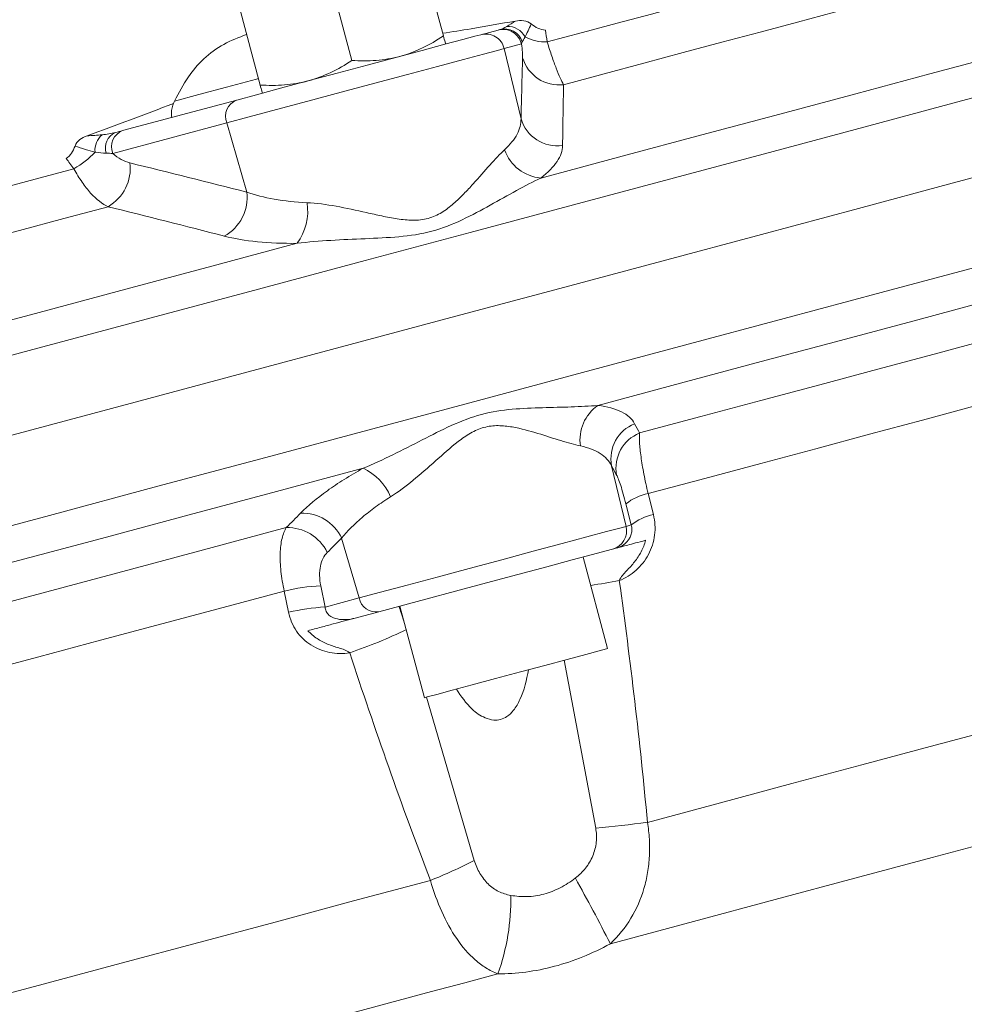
# Model space of a CAD drawing. Header units: millimetres. Extents: x 83 to 407, y -96 to 519.
# Tile 5 of 11: x 289 to 338, y 61 to 113. Entities that reach past the tile are written whole.
import ezdxf

# ---------------------------------------------------------------- set-up
doc = ezdxf.new("R2010")
doc.units = ezdxf.units.MM

msp = doc.modelspace()

# ---------------------------------------------------------------- linework, layer by layer
at = {"color": 7, "linetype": 'Continuous', "lineweight": 15}
for p, q in [((310.909, 112.532), (309.794, 116.692)), ((306.079, 111.238), (304.964, 115.398)), ((301.25, 109.944), (300.135, 114.104)), ((312.883, 112.598), (313.796, 112.843)), ((315.023, 112.11), (314.11, 111.865)), ((314.11, 111.865), (314.998, 108.167)), ((294.003, 107.539), (300.012, 109.15)), ((299.487, 107.946), (293.477, 106.336)), ((299.487, 107.946), (300.549, 104.295)), ((319.769, 89.868), (320.537, 86.67)), ((321.693, 88.398), (321.973, 87.288)), ((320.81, 86.743), (320.529, 87.852)), ((320.537, 86.67), (320.81, 86.743)), ((305.545, 86.056), (306.465, 82.899)), ((320.018, 85.522), (319.827, 85.471)), ((319.565, 80.225), (318.271, 85.054)), ((302.747, 82.137), (302.518, 83.26)), ((304.441, 83.542), (304.669, 82.418)), ((304.669, 82.418), (306.465, 82.899)), ((307.508, 82.17), (306.255, 81.835)), ((308.612, 82.466), (309.906, 77.637))]:
    msp.add_line(p, q, dxfattribs=at)
at = {"color": 8, "linetype": 'Continuous', "lineweight": 15}
for p, q in [((318.936, 70.764), (317.279, 79.612)), ((310.01, 77.664), (312.534, 69.049))]:
    msp.add_line(p, q, dxfattribs=at)
at = {"color": 7, "linetype": 'Continuous', "lineweight": 15, "flags": 128}
for points in [[(316.378, 112.216), (318.23, 112.712), (320.061, 113.202), (321.868, 113.687), (323.65, 114.164), (325.406, 114.635), (327.136, 115.098), (328.837, 115.554), (330.509, 116.002)], [(317.243, 109.961), (319.373, 110.532), (321.476, 111.096), (323.549, 111.651), (325.591, 112.198), (327.6, 112.736), (329.574, 113.266), (331.513, 113.785), (333.414, 114.294)], [(283.229, 90.159), (288.954, 91.693), (294.67, 93.224), (300.358, 94.748), (305.997, 96.259), (311.568, 97.752), (317.052, 99.222), (322.428, 100.662), (327.678, 102.069), (332.784, 103.437), (337.727, 104.762), (342.491, 106.038), (347.059, 107.262), (351.414, 108.429), (355.541, 109.535), (359.426, 110.576), (363.055, 111.548), (366.415, 112.448), (369.495, 113.274), (372.284, 114.021)], [(316.048, 105.039), (320.327, 106.186), (324.525, 107.311), (328.632, 108.411), (332.639, 109.485), (336.537, 110.529), (340.316, 111.542), (343.967, 112.52), (347.484, 113.463)], [(300.012, 109.15), (301.051, 109.428), (302.324, 109.769), (303.768, 110.156), (305.314, 110.57), (306.884, 110.991), (308.402, 111.398), (309.794, 111.771), (310.99, 112.091), (311.931, 112.343), (312.573, 112.515), (312.883, 112.598)], [(314.11, 111.865), (313.758, 111.771), (313.029, 111.575), (311.959, 111.289), (310.601, 110.924), (309.02, 110.501), (307.295, 110.039), (305.511, 109.561), (303.755, 109.09), (302.113, 108.65), (300.667, 108.263), (299.487, 107.946)], [(275.116, 101.159), (277.151, 101.705), (279.19, 102.251), (281.232, 102.798), (283.275, 103.346), (285.318, 103.893), (287.359, 104.44), (289.398, 104.986), (291.434, 105.532)], [(274.559, 98.524), (276.887, 99.148), (279.22, 99.773), (281.557, 100.399), (283.896, 101.026), (286.235, 101.653), (288.572, 102.279), (290.905, 102.904), (293.233, 103.528)], [(266.897, 91.87), (271.398, 93.075), (275.93, 94.29), (280.483, 95.51), (285.046, 96.733), (289.61, 97.955), (294.163, 99.175), (298.695, 100.39), (303.196, 101.596)], [(319.046, 93.048), (323.396, 94.214), (327.662, 95.357), (331.836, 96.475), (335.906, 97.566), (339.863, 98.626), (343.699, 99.654), (347.403, 100.647), (350.967, 101.602)], [(321.247, 91.594), (324.469, 92.457), (327.638, 93.306), (330.749, 94.14), (333.797, 94.956), (336.777, 95.755), (339.686, 96.535), (342.519, 97.294), (345.272, 98.031)], [(321.693, 88.398), (324.689, 89.201), (327.637, 89.991), (330.533, 90.767), (333.373, 91.528), (336.153, 92.273), (338.868, 93), (341.516, 93.71), (344.093, 94.4)], [(269.816, 79.857), (274.385, 81.081), (278.987, 82.314), (283.61, 83.553), (288.245, 84.795), (292.88, 86.037), (297.504, 87.276), (302.106, 88.509), (306.675, 89.734)], [(274.886, 79.171), (278.335, 80.096), (281.8, 81.024), (285.276, 81.955), (288.756, 82.888), (292.237, 83.82), (295.712, 84.752), (299.177, 85.68), (302.627, 86.604)], [(306.465, 82.899), (307.6, 83.203), (308.992, 83.576), (310.572, 84), (312.262, 84.452), (313.979, 84.912), (315.639, 85.357), (317.16, 85.765), (318.467, 86.115), (319.497, 86.391), (320.199, 86.579), (320.537, 86.67)], [(319.827, 85.471), (319.483, 85.379), (318.758, 85.185), (317.695, 84.9), (316.357, 84.541), (314.823, 84.131), (313.185, 83.692), (311.54, 83.251), (309.986, 82.834), (308.614, 82.467), (307.508, 82.17)], [(276.652, 76.33), (279.87, 77.192), (283.101, 78.057), (286.341, 78.926), (289.585, 79.795), (292.829, 80.664), (296.069, 81.532), (299.3, 82.398), (302.518, 83.26)], [(319.565, 80.225), (319.505, 80.209), (319.124, 80.107), (318.417, 79.917), (317.437, 79.654), (316.256, 79.338), (314.963, 78.992), (313.653, 78.641), (312.424, 78.311), (311.365, 78.028), (310.557, 77.811), (310.059, 77.678), (309.906, 77.637)], [(321.662, 71.063), (325.506, 72.094), (329.278, 73.104), (332.969, 74.093), (336.569, 75.058), (340.07, 75.996), (343.465, 76.906), (346.745, 77.785), (349.903, 78.631)], [(319.706, 64.66), (324.097, 65.836), (328.397, 66.988), (332.592, 68.113), (336.671, 69.206), (340.619, 70.264), (344.425, 71.283), (348.076, 72.262), (351.561, 73.195)], [(277.611, 59.26), (281.655, 60.344), (285.726, 61.435), (289.817, 62.531), (293.917, 63.629), (298.016, 64.728), (302.107, 65.824), (306.178, 66.915), (310.222, 67.998)], [(299.673, 59.292), (301.452, 59.769), (303.227, 60.244), (305, 60.719), (306.768, 61.193), (308.53, 61.665), (310.287, 62.136), (312.036, 62.605), (313.778, 63.071)]]:
    msp.add_lwpolyline(points, dxfattribs=at)
at = {"color": 8, "linetype": 'Continuous', "lineweight": 15, "flags": 128}
for points in [[(284.086, 94.602), (289.801, 96.133), (295.502, 97.661), (301.168, 99.179), (306.779, 100.682), (312.315, 102.166), (317.757, 103.624), (323.086, 105.052), (328.283, 106.444), (333.329, 107.796), (338.208, 109.104), (342.901, 110.361), (347.393, 111.565), (351.668, 112.71), (355.71, 113.793)], [(296.732, 109.099), (298.023, 109.445), (299.475, 109.834), (301.057, 110.258), (301.158, 110.285)], [(284.419, 85.716), (290.144, 87.25), (295.86, 88.782), (301.548, 90.306), (307.188, 91.817), (312.759, 93.309), (318.242, 94.779), (323.618, 96.219), (328.868, 97.626), (333.974, 98.994), (338.918, 100.319)]]:
    msp.add_lwpolyline(points, dxfattribs=at)
at = {"color": 7, "linetype": 'Continuous', "lineweight": 15}
for centre, radius, start, end in [((314.052, 111.878), 0.998, 13.3949, 104.8868), ((314.13, 111.91), 0.988, 18.6044, 104.4619), ((314.292, 111.986), 1.049, 28.1105, 92.2785), ((313.139, 111.634), 0.998, 13.3946, 104.887), ((316.269, 114.417), 2.204, 241.4753, 272.8088), ((317.003, 111.949), 2.002, 196.4429, 276.8594), ((300.351, 108.285), 0.929, 111.4265, 201.3947), ((316.918, 108.738), 2.003, 196.5709, 277.7442), ((294.342, 106.675), 0.929, 111.4267, 201.3949), ((293.613, 106.506), 1.069, 130.4496, 185.3159), ((293.972, 106.63), 0.88, 113.6705, 198.627), ((316.246, 107.277), 2.246, 199.556, 264.9608), ((289.177, 109.558), 4.616, 299.2672, 316.9371), ((292.076, 105.551), 2.33, 299.7545, 7.0703), ((298.234, 104.018), 2.332, 298.9205, 6.8192), ((300.883, 103.301), 2.874, 323.6042, 8.7273), ((320.348, 91.224), 2.241, 125.5177, 188.0304), ((321.733, 90.232), 1.998, 111.9547, 190.5206), ((321.999, 89.743), 1.998, 112.093, 190.5386), ((305.497, 87.144), 2.845, 22.4643, 65.5423), ((322.188, 85.829), 2.617, 100.9045, 129.3439), ((303.46, 85.057), 2.313, 25.6013, 91.8705), ((322.468, 84.722), 2.614, 100.9058, 129.3574), ((302.697, 84.293), 2.313, 25.5669, 91.7384), ((319.567, 86.435), 0.998, 285.1051, 13.613), ((305.036, 72.762), 10.795, 93.158, 103.4864), ((307.365, 83.077), 0.918, 191.1792, 278.9411), ((305.263, 71.643), 10.792, 93.1556, 103.4823), ((297.024, 105.965), 27.463, 289.01, 295.7696), ((313.317, 134.518), 64.001, 275.03644, 277.49153), ((299.446, 94.779), 28.867, 291.9177, 296.9601), ((231.155, 19.708), 99.308, 26.91385, 29.17878), ((302.988, 66.966), 11.471, 340.1529, 1.2296)]:
    msp.add_arc(centre, radius, start, end, dxfattribs=at)
at = {"color": 8, "linetype": 'Continuous', "lineweight": 15}
msp.add_arc((310.653, 136.204), 53.256, 278.661, 280.3051, dxfattribs=at)
at = {"color": 7, "linetype": 'Continuous', "lineweight": 15}
for points, knots in [([(310.872, 112.67), (311.37, 112.748), (312.652, 112.951), (313.93, 113.179), (314.71, 113.319)], [0, 0, 0, 0, 0.388951, 1, 1, 1, 1]), ([(314.71, 113.319), (314.852, 113.345), (314.996, 113.354), (315.284, 113.313), (315.426, 113.261), (315.539, 113.164)], [0, 0, 0, 0, 0.5, 0.5, 1, 1, 1, 1]), ([(300.534, 112.615), (300.122, 112.452), (298.841, 111.947), (297.569, 110.693), (296.96, 109.534), (296.732, 109.099)], [0, 0, 0, 0, 0.228047, 0.710067, 1, 1, 1, 1]), ([(311.024, 112.1), (311.024, 112.1), (311.013, 112.142), (310.973, 112.293), (310.944, 112.402), (310.909, 112.532)], [0, 0, 0, 0, 0.5, 0.5, 1, 1, 1, 1]), ([(316.378, 112.216), (316.462, 111.945), (316.544, 111.695), (316.703, 111.231), (316.781, 111.017), (316.929, 110.632), (316.999, 110.465), (317.128, 110.177), (317.188, 110.056), (317.243, 109.961)], [0, 0, 0, 0, 0.25, 0.25, 0.5, 0.5, 0.75, 0.75, 1, 1, 1, 1]), ([(315.083, 111.383), (315.085, 111.461), (315.082, 111.562), (315.062, 111.804), (315.046, 111.947), (315.023, 112.11)], [0, 0, 0, 0, 0.5, 0.5, 1, 1, 1, 1]), ([(308.61, 111.453), (308.405, 111.398), (308.196, 111.353), (307.778, 111.284), (307.568, 111.259), (306.935, 111.21), (306.508, 111.212), (306.079, 111.238)], [0, 0, 0, 0, 0.25, 0.25, 0.5, 0.5, 1, 1, 1, 1]), ([(303.78, 110.159), (303.575, 110.104), (303.366, 110.059), (302.949, 109.99), (302.738, 109.965), (302.105, 109.916), (301.679, 109.918), (301.25, 109.944)], [0, 0, 0, 0, 0.25, 0.25, 0.5, 0.5, 1, 1, 1, 1]), ([(301.365, 109.512), (301.365, 109.512), (301.354, 109.554), (301.313, 109.705), (301.284, 109.813), (301.25, 109.944)], [0, 0, 0, 0, 0.5, 0.5, 1, 1, 1, 1]), ([(296.677, 108.969), (296.635, 108.859), (296.608, 108.757), (296.575, 108.574), (296.569, 108.493), (296.57, 108.3), (296.595, 108.234), (296.612, 108.239)], [0, 0, 0, 0, 0.25, 0.25, 0.5, 0.5, 1, 1, 1, 1]), ([(314.129, 106.525), (314.428, 106.8), (314.65, 107.08), (314.937, 107.628), (315.005, 107.899), (314.998, 108.167)], [0, 0, 0, 0, 0.5, 0.5, 1, 1, 1, 1]), ([(291.492, 106.721), (291.54, 106.861), (291.636, 106.976), (291.861, 107.154), (291.992, 107.219), (292.128, 107.268)], [0, 0, 0, 0, 0.5, 0.5, 1, 1, 1, 1]), ([(291.018, 106.069), (291.134, 106.142), (291.231, 106.24), (291.388, 106.465), (291.447, 106.589), (291.492, 106.721)], [0, 0, 0, 0, 0.5, 0.5, 1, 1, 1, 1]), ([(303.723, 103.737), (304.222, 103.714), (304.735, 103.643), (305.783, 103.455), (306.321, 103.335), (307.124, 103.156), (307.392, 103.095), (307.931, 102.982), (308.202, 102.929), (308.749, 102.845), (309.024, 102.815), (309.57, 102.809), (309.844, 102.837), (310.365, 102.98), (310.601, 103.09), (311.042, 103.361), (311.247, 103.521), (311.63, 103.854), (311.809, 104.028), (312.151, 104.377), (312.315, 104.552), (312.788, 105.074), (313.085, 105.415), (313.635, 106.029), (313.889, 106.305), (314.129, 106.525)], [0, 0, 0, 0, 0.125, 0.125, 0.25, 0.25, 0.3125, 0.3125, 0.375, 0.375, 0.4375, 0.4375, 0.5, 0.5, 0.5625, 0.5625, 0.625, 0.625, 0.6875, 0.6875, 0.75, 0.75, 0.875, 0.875, 1, 1, 1, 1]), ([(317.188, 106.754), (317.184, 106.481), (317.087, 106.203), (316.71, 105.63), (316.425, 105.334), (316.048, 105.039)], [0, 0, 0, 0, 0.5, 0.5, 1, 1, 1, 1]), ([(293.477, 106.336), (293.625, 106.208), (293.779, 106.1), (294.084, 105.935), (294.236, 105.875), (294.389, 105.837)], [0, 0, 0, 0, 0.5, 0.5, 1, 1, 1, 1]), ([(293.233, 103.528), (292.931, 103.666), (292.625, 103.905), (292.162, 104.419), (292.011, 104.611), (291.717, 105.039), (291.572, 105.276), (291.434, 105.532)], [0, 0, 0, 0, 0.5, 0.5, 0.75, 0.75, 1, 1, 1, 1]), ([(316.048, 105.039), (315.632, 104.844), (315.202, 104.616), (314.31, 104.13), (313.849, 103.869), (312.902, 103.348), (312.415, 103.084), (311.395, 102.598), (310.864, 102.381), (309.738, 102.079), (309.156, 101.998), (307.972, 101.893), (307.376, 101.867), (306.179, 101.814), (305.576, 101.789), (304.378, 101.716), (303.784, 101.67), (303.196, 101.596)], [0, 0, 0, 0, 0.125, 0.125, 0.25, 0.25, 0.375, 0.375, 0.5, 0.5, 0.625, 0.625, 0.75, 0.75, 0.875, 0.875, 1, 1, 1, 1]), ([(300.549, 104.295), (300.978, 104.14), (301.467, 104.014), (302.527, 103.827), (303.101, 103.765), (303.723, 103.737)], [0, 0, 0, 0, 0.5, 0.5, 1, 1, 1, 1]), ([(303.196, 101.596), (302.443, 101.588), (301.749, 101.617), (300.467, 101.744), (299.877, 101.844), (299.362, 101.977)], [0, 0, 0, 0, 0.5, 0.5, 1, 1, 1, 1]), ([(306.675, 89.734), (307.201, 89.953), (307.72, 90.196), (308.754, 90.702), (309.27, 90.966), (310.296, 91.488), (310.807, 91.747), (311.844, 92.219), (312.373, 92.429), (313.452, 92.718), (313.999, 92.798), (315.08, 92.893), (315.61, 92.913), (316.646, 92.943), (317.154, 92.953), (318.132, 92.986), (318.602, 93.008), (319.046, 93.048)], [0, 0, 0, 0, 0.125, 0.125, 0.25, 0.25, 0.375, 0.375, 0.5, 0.5, 0.625, 0.625, 0.75, 0.75, 0.875, 0.875, 1, 1, 1, 1]), ([(319.046, 93.048), (319.556, 92.985), (319.97, 92.871), (320.457, 92.629), (320.597, 92.535), (320.828, 92.327), (320.919, 92.211), (320.986, 92.085)], [0, 0, 0, 0, 0.5, 0.5, 0.75, 0.75, 1, 1, 1, 1]), ([(318.129, 90.911), (317.819, 90.975), (317.472, 91.076), (316.717, 91.309), (316.308, 91.443), (315.453, 91.701), (315.005, 91.828), (314.289, 91.952), (314.043, 91.98), (313.671, 91.982), (313.546, 91.975), (313.295, 91.944), (313.168, 91.92), (312.798, 91.818), (312.563, 91.713), (312.109, 91.452), (311.892, 91.298), (311.269, 90.817), (310.88, 90.467), (310.098, 89.772), (309.707, 89.425), (308.924, 88.784), (308.532, 88.486), (308.126, 88.231)], [0, 0, 0, 0, 0.125, 0.125, 0.25, 0.25, 0.375, 0.375, 0.4375, 0.4375, 0.46875, 0.46875, 0.5, 0.5, 0.5625, 0.5625, 0.625, 0.625, 0.75, 0.75, 0.875, 0.875, 1, 1, 1, 1]), ([(321.247, 91.594), (321.234, 91.463), (321.234, 91.292), (321.252, 90.976), (321.262, 90.86), (321.288, 90.613), (321.304, 90.481), (321.342, 90.204), (321.364, 90.058), (321.415, 89.751), (321.443, 89.59), (321.537, 89.099), (321.61, 88.753), (321.693, 88.398)], [0, 0, 0, 0, 0.25, 0.25, 0.375, 0.375, 0.5, 0.5, 0.625, 0.625, 0.75, 0.75, 1, 1, 1, 1]), ([(319.769, 89.868), (319.708, 89.995), (319.628, 90.112), (319.429, 90.329), (319.31, 90.428), (318.899, 90.691), (318.554, 90.824), (318.129, 90.911)], [0, 0, 0, 0, 0.25, 0.25, 0.5, 0.5, 1, 1, 1, 1]), ([(303.384, 87.369), (303.772, 87.76), (304.24, 88.154), (305.066, 88.748), (305.363, 88.948), (305.994, 89.344), (306.326, 89.54), (306.675, 89.734)], [0, 0, 0, 0, 0.5, 0.5, 0.75, 0.75, 1, 1, 1, 1]), ([(320.529, 87.852), (320.482, 88.035), (320.435, 88.21), (320.342, 88.535), (320.296, 88.686), (320.211, 88.948), (320.17, 89.063), (320.096, 89.251), (320.064, 89.324), (320.035, 89.377)], [0, 0, 0, 0, 0.25, 0.25, 0.5, 0.5, 0.75, 0.75, 1, 1, 1, 1]), ([(308.126, 88.231), (307.847, 88.056), (307.584, 87.878), (307.085, 87.516), (306.851, 87.333), (306.205, 86.787), (305.842, 86.422), (305.545, 86.056)], [0, 0, 0, 0, 0.25, 0.25, 0.5, 0.5, 1, 1, 1, 1]), ([(321.973, 87.288), (322.017, 87.113), (322.045, 86.935), (322.068, 86.575), (322.063, 86.391), (322.018, 86.031), (321.98, 85.854), (321.871, 85.509), (321.799, 85.341), (321.547, 84.868), (321.321, 84.584), (320.929, 84.237), (320.787, 84.132), (320.492, 83.949), (320.339, 83.872), (320.18, 83.808)], [0, 0, 0, 0, 0.125, 0.125, 0.25, 0.25, 0.375, 0.375, 0.5, 0.5, 0.75, 0.75, 0.875, 0.875, 1, 1, 1, 1]), ([(320.018, 85.522), (320.122, 85.55), (320.225, 85.592), (320.423, 85.71), (320.518, 85.784), (320.647, 85.934), (320.687, 85.989), (320.757, 86.114), (320.788, 86.185), (320.831, 86.339), (320.843, 86.424), (320.843, 86.588), (320.831, 86.669), (320.81, 86.743)], [0, 0, 0, 0, 0.25, 0.25, 0.5, 0.5, 0.625, 0.625, 0.75, 0.75, 0.875, 0.875, 1, 1, 1, 1]), ([(302.518, 83.26), (302.438, 83.615), (302.38, 83.961), (302.326, 84.464), (302.314, 84.629), (302.301, 84.945), (302.3, 85.096), (302.31, 85.388), (302.321, 85.529), (302.353, 85.792), (302.375, 85.915), (302.456, 86.257), (302.532, 86.452), (302.627, 86.604)], [0, 0, 0, 0, 0.25, 0.25, 0.375, 0.375, 0.5, 0.5, 0.625, 0.625, 0.75, 0.75, 1, 1, 1, 1]), ([(321.56, 85.936), (321.362, 85.883), (321.188, 85.836), (320.877, 85.753), (320.74, 85.716), (320.379, 85.619), (320.196, 85.57), (320.018, 85.522)], [0, 0, 0, 0, 0.25, 0.25, 0.5, 0.5, 1, 1, 1, 1]), ([(321.56, 85.936), (321.508, 85.728), (321.429, 85.524), (321.233, 85.146), (321.115, 84.97), (320.853, 84.636), (320.708, 84.479), (320.49, 84.246), (320.417, 84.168), (320.282, 84.002), (320.217, 83.917), (320.18, 83.808)], [0, 0, 0, 0, 0.25, 0.25, 0.5, 0.5, 0.75, 0.75, 0.875, 0.875, 1, 1, 1, 1]), ([(304.783, 85.291), (304.7, 85.207), (304.627, 85.104), (304.507, 84.865), (304.46, 84.726), (304.396, 84.422), (304.38, 84.256), (304.384, 83.906), (304.403, 83.726), (304.441, 83.542)], [0, 0, 0, 0, 0.25, 0.25, 0.5, 0.5, 0.75, 0.75, 1, 1, 1, 1]), ([(320.18, 83.808), (320.471, 81.69), (320.743, 79.57), (321.242, 75.322), (321.468, 73.195), (321.662, 71.063)], [0, 0, 0, 0, 0.5, 0.5, 1, 1, 1, 1]), ([(305.97, 80), (305.794, 79.975), (305.618, 79.964), (305.262, 79.971), (305.083, 79.991), (304.737, 80.059), (304.568, 80.109), (304.238, 80.239), (304.077, 80.321), (303.779, 80.511), (303.64, 80.62), (303.384, 80.866), (303.266, 81.004), (303.064, 81.297), (302.978, 81.453), (302.838, 81.785), (302.784, 81.959), (302.747, 82.137)], [0, 0, 0, 0, 0.125, 0.125, 0.25, 0.25, 0.375, 0.375, 0.5, 0.5, 0.625, 0.625, 0.75, 0.75, 0.875, 0.875, 1, 1, 1, 1]), ([(304.669, 82.418), (304.672, 82.34), (304.691, 82.26), (304.761, 82.115), (304.813, 82.048), (305.001, 81.883), (305.16, 81.821), (305.475, 81.754), (305.635, 81.747), (305.95, 81.767), (306.104, 81.794), (306.255, 81.835)], [0, 0, 0, 0, 0.125, 0.125, 0.25, 0.25, 0.5, 0.5, 0.75, 0.75, 1, 1, 1, 1]), ([(303.769, 81.169), (304.006, 81.232), (304.235, 81.294), (304.68, 81.413), (304.896, 81.471), (305.51, 81.635), (305.884, 81.735), (306.255, 81.835)], [0, 0, 0, 0, 0.25, 0.25, 0.5, 0.5, 1, 1, 1, 1]), ([(305.97, 80), (305.887, 80.077), (305.792, 80.12), (305.597, 80.197), (305.497, 80.228), (305.197, 80.323), (304.996, 80.387), (304.609, 80.547), (304.424, 80.641), (304.076, 80.872), (303.911, 81.012), (303.769, 81.169)], [0, 0, 0, 0, 0.125, 0.125, 0.25, 0.25, 0.5, 0.5, 0.75, 0.75, 1, 1, 1, 1]), ([(310.222, 67.998), (309.461, 69.978), (308.733, 71.971), (307.32, 75.973), (306.636, 77.983), (305.97, 80)], [0, 0, 0, 0, 0.5, 0.5, 1, 1, 1, 1]), ([(315.394, 79.107), (315.284, 78.57), (315.128, 77.813), (314.656, 77.004), (314.295, 76.642), (313.927, 76.465), (313.522, 76.431), (312.985, 76.593), (312.251, 77.102), (311.842, 77.713), (311.59, 78.088)], [0, 0, 0, 0, 0.259137, 0.365275, 0.441382, 0.501012, 0.560746, 0.639511, 0.778524, 1, 1, 1, 1]), ([(317.861, 68.124), (318.058, 68.277), (318.242, 68.453), (318.557, 68.847), (318.684, 69.06), (318.827, 69.406), (318.867, 69.526), (318.927, 69.768), (318.949, 69.891), (318.987, 70.264), (318.978, 70.516), (318.936, 70.764)], [0, 0, 0, 0, 0.25, 0.25, 0.5, 0.5, 0.625, 0.625, 0.75, 0.75, 1, 1, 1, 1]), ([(321.662, 71.063), (321.711, 70.767), (321.745, 70.471), (321.78, 69.879), (321.781, 69.582), (321.751, 68.994), (321.72, 68.704), (321.624, 68.132), (321.559, 67.848), (321.314, 67.019), (321.087, 66.498), (320.491, 65.513), (320.131, 65.064), (319.706, 64.66)], [0, 0, 0, 0, 0.125, 0.125, 0.25, 0.25, 0.375, 0.375, 0.5, 0.5, 0.75, 0.75, 1, 1, 1, 1]), ([(312.534, 69.049), (312.609, 68.809), (312.708, 68.58), (312.952, 68.163), (313.098, 67.973), (313.43, 67.653), (313.619, 67.52), (314.019, 67.322), (314.236, 67.253), (314.457, 67.212)], [0, 0, 0, 0, 0.25, 0.25, 0.5, 0.5, 0.75, 0.75, 1, 1, 1, 1]), ([(314.457, 67.212), (314.738, 67.161), (315.024, 67.137), (315.609, 67.157), (315.911, 67.2), (316.504, 67.359), (316.789, 67.472), (317.342, 67.757), (317.61, 67.93), (317.861, 68.124)], [0, 0, 0, 0, 0.25, 0.25, 0.5, 0.5, 0.75, 0.75, 1, 1, 1, 1]), ([(313.778, 63.071), (313.558, 63.158), (313.349, 63.265), (312.951, 63.513), (312.763, 63.653), (312.226, 64.122), (311.901, 64.503), (311.317, 65.359), (311.055, 65.841), (310.593, 66.872), (310.391, 67.425), (310.222, 67.998)], [0, 0, 0, 0, 0.125, 0.125, 0.25, 0.25, 0.5, 0.5, 0.75, 0.75, 1, 1, 1, 1]), ([(319.706, 64.66), (318.755, 64.141), (317.774, 63.741), (316.256, 63.334), (315.753, 63.234), (314.758, 63.102), (314.266, 63.07), (313.778, 63.071)], [0, 0, 0, 0, 0.5, 0.5, 0.75, 0.75, 1, 1, 1, 1])]:
    msp.add_open_spline(points, degree=3, knots=knots, dxfattribs=at)
for points in [[(314.25, 113.034), (314.394, 113.115), (314.549, 113.212), (314.71, 113.319)], [(313.796, 112.843), (313.814, 112.848), (313.842, 112.855), (313.883, 112.866)], [(313.883, 112.866), (313.988, 112.895), (314.11, 112.956), (314.25, 113.034)], [(315.539, 113.164), (315.421, 112.911), (315.31, 112.674), (315.217, 112.48)], [(315.539, 113.164), (315.75, 112.983), (316.007, 112.849), (316.282, 112.839)], [(316.282, 112.839), (316.313, 112.634), (316.344, 112.426), (316.378, 112.216)], [(310.909, 112.532), (310.189, 112.057), (309.432, 111.674), (308.61, 111.453)], [(315.067, 112.225), (315.043, 112.185), (315.03, 112.147), (315.023, 112.11)], [(315.217, 112.48), (315.15, 112.372), (315.102, 112.284), (315.067, 112.225)], [(306.079, 111.238), (305.36, 110.763), (304.603, 110.38), (303.78, 110.159)], [(314.998, 108.167), (315.024, 109.25), (315.052, 110.323), (315.083, 111.383)], [(317.243, 109.961), (317.222, 108.904), (317.204, 107.834), (317.188, 106.754)], [(296.685, 108.954), (296.695, 109.004), (296.711, 109.052), (296.732, 109.099)], [(292.128, 107.268), (293.654, 107.808), (295.166, 108.388), (296.677, 108.969)], [(296.677, 108.969), (296.679, 108.964), (296.682, 108.959), (296.685, 108.954)], [(293.619, 107.437), (293.757, 107.474), (293.884, 107.508), (294.003, 107.539)], [(292.128, 107.268), (292.398, 107.276), (292.664, 107.292), (292.92, 107.319)], [(292.92, 107.319), (293.17, 107.345), (293.405, 107.379), (293.619, 107.437)], [(292.549, 106.407), (292.211, 106.485), (291.854, 106.597), (291.492, 106.721)], [(291.434, 105.532), (291.297, 105.715), (291.158, 105.894), (291.018, 106.069)], [(293.138, 106.349), (292.959, 106.351), (292.764, 106.374), (292.549, 106.407)], [(293.477, 106.336), (293.37, 106.343), (293.258, 106.348), (293.138, 106.349)], [(294.389, 105.837), (296.441, 105.336), (298.495, 104.821), (300.549, 104.295)], [(299.362, 101.977), (297.317, 102.505), (295.274, 103.023), (293.233, 103.528)], [(320.986, 92.085), (321.073, 91.921), (321.16, 91.757), (321.247, 91.594)], [(320.035, 89.377), (319.946, 89.541), (319.858, 89.704), (319.769, 89.868)], [(302.627, 86.604), (302.879, 86.859), (303.132, 87.114), (303.384, 87.369)], [(305.545, 86.056), (305.292, 85.801), (305.037, 85.546), (304.783, 85.291)]]:
    msp.add_open_spline(points, degree=3, dxfattribs=at)
at = {"color": 8, "linetype": 'Continuous', "lineweight": 15}
msp.add_open_spline([(308.561, 82.453), (308.603, 82.341), (308.699, 82.085), (308.78, 81.82), (308.825, 81.67)], degree=3, knots=[0, 0, 0, 0, 0.435354, 1, 1, 1, 1], dxfattribs=at)

doc.saveas('drawing.dxf')
